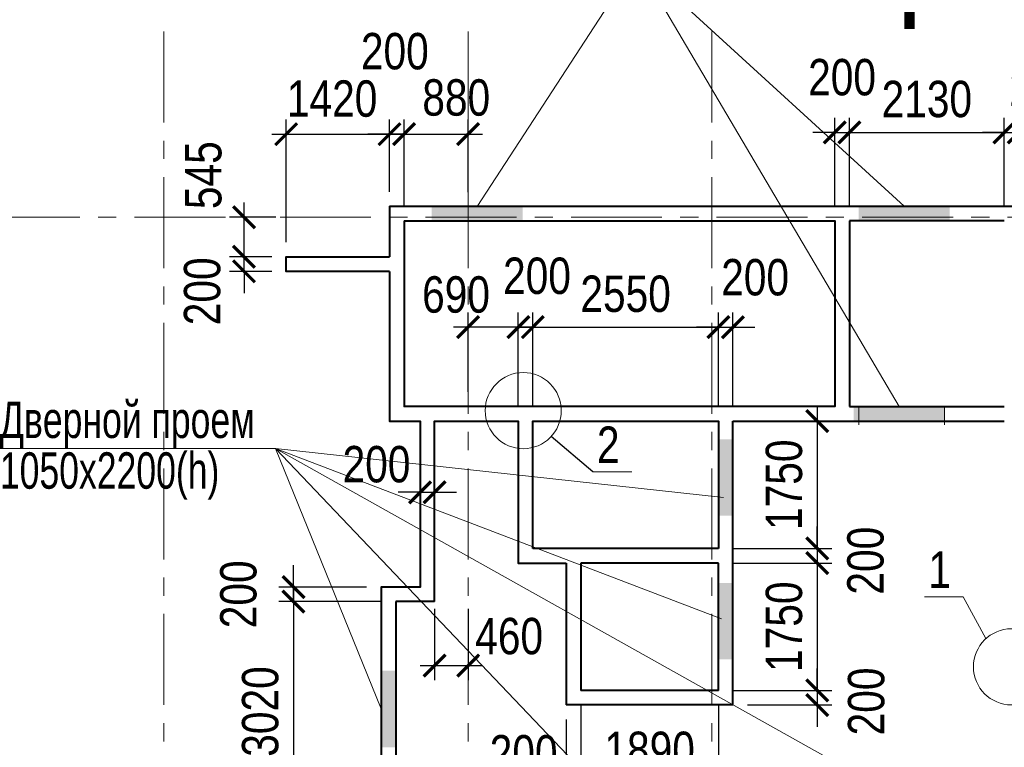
# Model space of a CAD drawing. Extents: x -8631841 to -8525813, y 4017860 to 4564755.
# Tile 65 of 112: x -8600995 to -8587462, y 4385955 to 4395949. Entities that reach past the tile are written whole.
import ezdxf
from ezdxf.enums import TextEntityAlignment as Align

# ---------------------------------------------------------------- set-up
doc = ezdxf.new("R2010")
doc.units = 0
doc.header["$LTSCALE"] = 1000
doc.header["$MEASUREMENT"] = 0
doc.linetypes.add('CENTER', pattern=[2, 1.25, -0.25, 0.25, -0.25])
for name, color, linetype, lineweight in [('CК-400-Т(двери)', 7, 'Continuous', 20), ('СК-040-С(тены)', 12, 'Continuous', 40), ('СК-100-О(си)', 7, 'CENTER', 15), ('СК-110-О-РАЗМЕРЫ', 7, 'Continuous', 15), ('СК-300-Р(азмеры)', 7, 'Continuous', 20), ('СК-343-Р-КОЛОННЫ', 7, 'Continuous', 13), ('СК-400-Т(екст)', 7, 'Continuous', 20), ('СК-500-С(ечения)', 5, 'Continuous', 40), ('СК-600-Ш(триховка', 7, 'Continuous', 15)]:
    doc.layers.add(name, color=color, linetype=linetype, lineweight=lineweight)
doc.styles.add('ARIAL_annotative', font='arial.ttf', dxfattribs={"width": 0.8, "height": 2.5})
doc.styles.add('RUSS', font='arial.ttf', dxfattribs={"width": 0.8})
doc.dimstyles.new('100-200', dxfattribs={"dimscale": 0, "dimtxt": 500, "dimasz": 300, "dimexe": 200, "dimexo": 200, "dimgap": 200, "dimtad": 1, "dimdec": 0, "dimzin": 0, "dimdsep": 46, "dimtxsty": 'RUSS', "dimblk": 'ARCHTICK', "dimcen": 0.096, "dimdle": 200, "dimclrd": 7, "dimclre": 7, "dimclrt": 256, "dimadec": 0, "dimazin": 0, "dimtfac": 1, "dimtdec": 0, "dimtmove": 2, "dimatfit": 3, "dimldrblk": 'OBLIQUE', "dimfxl": 1, "dimtolj": 1, "dimtzin": 0, "dimarcsym": 0})

# ---------------------------------------------------------------- blocks, each defined once
blk = doc.blocks.new('оси')
at = {"layer": 'СК-100-О(си)'}
for p, q in [((-40280.2, 18534.9), (-40280.2, -7257.5)), ((-36100.2, 18534.9), (-36100.2, -7257.5)), ((-32750.1, 18534.9), (-32750.1, -7257.5)), ((-46685.3, 15985), (6554.2, 15985))]:
    blk.add_line(p, q, dxfattribs=at)
blk = doc.blocks.new('A$C858fb3ef')
at = {"layer": 'СК-300-Р(азмеры)'}
blk.add_blockref('оси', (0, 0), dxfattribs=at)
blk = doc.blocks.new('A$C573b34c5')
blk.add_blockref('A$C858fb3ef', (0, 0))
blk = doc.blocks.new('_ArchTick')
at = {"color": 0, "linetype": 'ByBlock', "const_width": 0.15}
blk.add_lwpolyline([(-0.5, -0.5), (0.5, 0.5)], dxfattribs=at)
blk = doc.blocks.new('*D627')
at = {"layer": 'Defpoints', "color": 0, "transparency": 16777216}
for p in [(-8595912, 4394377), (-8595912, 4393386), (-8595712, 4393186)]:
    blk.add_point(p, dxfattribs=at)
at = {"layer": 'СК-110-О-РАЗМЕРЫ', "color": 7, "lineweight": -2, "transparency": 16777216}
for p, q in [((-8595912, 4393586), (-8595912, 4394577)), ((-8595712, 4393386), (-8595712, 4394577)), ((-8595912, 4394377), (-8596212, 4394377)), ((-8595712, 4394377), (-8595912, 4394377)), ((-8595712, 4394377), (-8595412, 4394377))]:
    blk.add_line(p, q, dxfattribs=at)
at = {"layer": 'СК-110-О-РАЗМЕРЫ', "color": 7, "lineweight": -2, "transparency": 16777216, "xscale": 300, "yscale": 300, "zscale": 300}
blk.add_blockref('_ArchTick', (-8595912, 4394377), dxfattribs=at)
at = {"layer": 'СК-110-О-РАЗМЕРЫ', "color": 7, "lineweight": -2, "transparency": 16777216, "xscale": 300, "yscale": 300, "zscale": 300, "rotation": 180}
blk.add_blockref('_ArchTick', (-8595712, 4394377), dxfattribs=at)
at = {"layer": 'СК-110-О-РАЗМЕРЫ', "transparency": 16777216, "insert": (-8595839, 4395513), "char_height": 500, "attachment_point": 5, "style": 'RUSS'}
blk.add_mtext('\\A1;200', dxfattribs=at)
blk = doc.blocks.new('_Oblique')
at = {"color": 0, "linetype": 'ByBlock', "lineweight": -2}
blk.add_line((-0.5, -0.5), (0.5, 0.5), dxfattribs=at)
blk = doc.blocks.new('*D628')
at = {"layer": 'Defpoints', "color": 0, "transparency": 16777216}
for p in [(-8597912, 4392692), (-8597332, 4392692), (-8597332, 4392492)]:
    blk.add_point(p, dxfattribs=at)
at = {"layer": 'СК-110-О-РАЗМЕРЫ', "color": 7, "lineweight": -2, "transparency": 16777216}
for p, q in [((-8597912, 4392692), (-8597912, 4392992)), ((-8597532, 4392692), (-8598112, 4392692)), ((-8597912, 4392492), (-8597912, 4392692)), ((-8597532, 4392492), (-8598112, 4392492)), ((-8597912, 4392492), (-8597912, 4392192))]:
    blk.add_line(p, q, dxfattribs=at)
at = {"layer": 'СК-110-О-РАЗМЕРЫ', "color": 7, "lineweight": -2, "transparency": 16777216, "xscale": 300, "yscale": 300, "zscale": 300}
for p, rotation in [((-8597912, 4392692), 270), ((-8597912, 4392492), 90)]:
    blk.add_blockref('_ArchTick', p, dxfattribs=dict(at, rotation=rotation))
at = {"layer": 'СК-110-О-РАЗМЕРЫ', "transparency": 16777216, "insert": (-8598485, 4392218), "char_height": 500, "attachment_point": 5, "rotation": 90, "style": 'RUSS'}
blk.add_mtext('\\A1;200', dxfattribs=at)
blk = doc.blocks.new('*D692')
at = {"layer": 'Defpoints', "color": 0, "transparency": 16777216}
for p in [(-8597912, 4393236), (-8597273, 4393236), (-8597332, 4392692)]:
    blk.add_point(p, dxfattribs=at)
at = {"layer": 'СК-343-Р-КОЛОННЫ', "color": 7, "lineweight": -2, "transparency": 16777216}
for p, q in [((-8597912, 4392492), (-8597912, 4393436)), ((-8597473, 4393236), (-8598112, 4393236)), ((-8597532, 4392692), (-8598112, 4392692))]:
    blk.add_line(p, q, dxfattribs=at)
at = {"layer": 'СК-343-Р-КОЛОННЫ', "color": 7, "lineweight": -2, "transparency": 16777216, "xscale": 300, "yscale": 300, "zscale": 300}
for p, rotation in [((-8597912, 4393236), 90), ((-8597912, 4392692), 270)]:
    blk.add_blockref('_ArchTick', p, dxfattribs=dict(at, rotation=rotation))
at = {"layer": 'СК-343-Р-КОЛОННЫ', "transparency": 16777216, "insert": (-8598469, 4393813), "char_height": 500, "attachment_point": 5, "rotation": 90, "style": 'RUSS'}
blk.add_mtext('\\A1;545', dxfattribs=at)
blk = doc.blocks.new('*D694')
at = {"layer": 'Defpoints', "color": 0, "transparency": 16777216}
for p in [(-8589592, 4394401), (-8589792, 4393186), (-8589592, 4393186)]:
    blk.add_point(p, dxfattribs=at)
at = {"layer": 'СК-343-Р-КОЛОННЫ', "color": 7, "lineweight": -2, "transparency": 16777216}
for p, q in [((-8589792, 4393386), (-8589792, 4394601)), ((-8589592, 4393386), (-8589592, 4394601)), ((-8589792, 4394401), (-8590092, 4394401)), ((-8589792, 4394401), (-8589592, 4394401)), ((-8589592, 4394401), (-8589292, 4394401))]:
    blk.add_line(p, q, dxfattribs=at)
at = {"layer": 'СК-343-Р-КОЛОННЫ', "color": 7, "lineweight": -2, "transparency": 16777216, "xscale": 300, "yscale": 300, "zscale": 300}
blk.add_blockref('_ArchTick', (-8589792, 4394401), dxfattribs=at)
at = {"layer": 'СК-343-Р-КОЛОННЫ', "color": 7, "lineweight": -2, "transparency": 16777216, "xscale": 300, "yscale": 300, "zscale": 300, "rotation": 180}
blk.add_blockref('_ArchTick', (-8589592, 4394401), dxfattribs=at)
at = {"layer": 'СК-343-Р-КОЛОННЫ', "transparency": 16777216, "insert": (-8589692, 4395156), "char_height": 500, "attachment_point": 5, "style": 'RUSS'}
blk.add_mtext('\\A1;200', dxfattribs=at)
blk = doc.blocks.new('*D695')
at = {"layer": 'Defpoints', "color": 0, "transparency": 16777216}
for p in [(-8587462, 4394401), (-8589592, 4393186), (-8587462, 4393186)]:
    blk.add_point(p, dxfattribs=at)
at = {"layer": 'СК-343-Р-КОЛОННЫ', "color": 7, "lineweight": -2, "transparency": 16777216}
for p, q in [((-8589592, 4393386), (-8589592, 4394601)), ((-8587462, 4393386), (-8587462, 4394601)), ((-8589792, 4394401), (-8587262, 4394401))]:
    blk.add_line(p, q, dxfattribs=at)
at = {"layer": 'СК-343-Р-КОЛОННЫ', "color": 7, "lineweight": -2, "transparency": 16777216, "xscale": 300, "yscale": 300, "zscale": 300, "rotation": 180}
blk.add_blockref('_ArchTick', (-8589592, 4394401), dxfattribs=at)
at = {"layer": 'СК-343-Р-КОЛОННЫ', "color": 7, "lineweight": -2, "transparency": 16777216, "xscale": 300, "yscale": 300, "zscale": 300}
blk.add_blockref('_ArchTick', (-8587462, 4394401), dxfattribs=at)
at = {"layer": 'СК-343-Р-КОЛОННЫ', "transparency": 16777216, "insert": (-8588527, 4394856), "char_height": 500, "attachment_point": 5, "style": 'RUSS'}
blk.add_mtext('\\A1;2130', dxfattribs=at)
blk = doc.blocks.new('*D696')
at = {"layer": 'Defpoints', "color": 0, "transparency": 16777216}
for p in [(-8587262, 4394401), (-8587262, 4393386), (-8587462, 4393186)]:
    blk.add_point(p, dxfattribs=at)
at = {"layer": 'СК-343-Р-КОЛОННЫ', "color": 7, "lineweight": -2, "transparency": 16777216}
for p, q in [((-8587462, 4393386), (-8587462, 4394601)), ((-8587262, 4393586), (-8587262, 4394601)), ((-8587462, 4394401), (-8587762, 4394401)), ((-8587462, 4394401), (-8587262, 4394401)), ((-8587262, 4394401), (-8586962, 4394401))]:
    blk.add_line(p, q, dxfattribs=at)
at = {"layer": 'СК-343-Р-КОЛОННЫ', "color": 7, "lineweight": -2, "transparency": 16777216, "xscale": 300, "yscale": 300, "zscale": 300}
blk.add_blockref('_ArchTick', (-8587462, 4394401), dxfattribs=at)
at = {"layer": 'СК-343-Р-КОЛОННЫ', "color": 7, "lineweight": -2, "transparency": 16777216, "xscale": 300, "yscale": 300, "zscale": 300, "rotation": 180}
blk.add_blockref('_ArchTick', (-8587262, 4394401), dxfattribs=at)
at = {"layer": 'СК-343-Р-КОЛОННЫ', "transparency": 16777216, "insert": (-8586926, 4395009), "char_height": 500, "attachment_point": 5, "style": 'RUSS'}
blk.add_mtext('\\A1;200', dxfattribs=at)
blk = doc.blocks.new('*D697')
at = {"layer": 'Defpoints', "color": 0, "transparency": 16777216}
for p in [(-8594832, 4394377), (-8594832, 4393381), (-8595712, 4393186)]:
    blk.add_point(p, dxfattribs=at)
at = {"layer": 'СК-343-Р-КОЛОННЫ', "color": 7, "lineweight": -2, "transparency": 16777216}
for p, q in [((-8595712, 4393386), (-8595712, 4394577)), ((-8594832, 4393581), (-8594832, 4394577)), ((-8595912, 4394377), (-8594632, 4394377))]:
    blk.add_line(p, q, dxfattribs=at)
at = {"layer": 'СК-343-Р-КОЛОННЫ', "color": 7, "lineweight": -2, "transparency": 16777216, "xscale": 300, "yscale": 300, "zscale": 300, "rotation": 180}
blk.add_blockref('_ArchTick', (-8595712, 4394377), dxfattribs=at)
at = {"layer": 'СК-343-Р-КОЛОННЫ', "color": 7, "lineweight": -2, "transparency": 16777216, "xscale": 300, "yscale": 300, "zscale": 300}
blk.add_blockref('_ArchTick', (-8594832, 4394377), dxfattribs=at)
at = {"layer": 'СК-343-Р-КОЛОННЫ', "transparency": 16777216, "insert": (-8594995, 4394877), "char_height": 500, "attachment_point": 5, "style": 'RUSS'}
blk.add_mtext('\\A1;880', dxfattribs=at)
blk = doc.blocks.new('*D571')
at = {"layer": 'Defpoints', "color": 0, "transparency": 16777216}
for p in [(-8591392, 4391726), (-8593942, 4390436), (-8591392, 4390436)]:
    blk.add_point(p, dxfattribs=at)
at = {"layer": 'СК-343-Р-КОЛОННЫ', "color": 7, "lineweight": -2, "transparency": 16777216}
for p, q in [((-8593942, 4390636), (-8593942, 4391926)), ((-8591392, 4390636), (-8591392, 4391926)), ((-8594142, 4391726), (-8591192, 4391726))]:
    blk.add_line(p, q, dxfattribs=at)
at = {"layer": 'СК-343-Р-КОЛОННЫ', "color": 7, "lineweight": -2, "transparency": 16777216, "xscale": 300, "yscale": 300, "zscale": 300, "rotation": 180}
blk.add_blockref('_ArchTick', (-8593942, 4391726), dxfattribs=at)
at = {"layer": 'СК-343-Р-КОЛОННЫ', "color": 7, "lineweight": -2, "transparency": 16777216, "xscale": 300, "yscale": 300, "zscale": 300}
blk.add_blockref('_ArchTick', (-8591392, 4391726), dxfattribs=at)
at = {"layer": 'СК-343-Р-КОЛОННЫ', "transparency": 16777216, "insert": (-8592667, 4392181), "char_height": 500, "attachment_point": 5, "style": 'RUSS'}
blk.add_mtext('\\A1;2550', dxfattribs=at)
blk = doc.blocks.new('*D572')
at = {"layer": 'Defpoints', "color": 0, "transparency": 16777216}
for p in [(-8591392, 4390436), (-8591392, 4388686), (-8590033, 4388686)]:
    blk.add_point(p, dxfattribs=at)
at = {"layer": 'СК-343-Р-КОЛОННЫ', "color": 7, "lineweight": -2, "transparency": 16777216}
for p, q in [((-8590033, 4390636), (-8590033, 4388486)), ((-8591192, 4390436), (-8589833, 4390436)), ((-8591192, 4388686), (-8589833, 4388686))]:
    blk.add_line(p, q, dxfattribs=at)
at = {"layer": 'СК-343-Р-КОЛОННЫ', "color": 7, "lineweight": -2, "transparency": 16777216, "xscale": 300, "yscale": 300, "zscale": 300}
for p, rotation in [((-8590033, 4390436), 90), ((-8590033, 4388686), 270)]:
    blk.add_blockref('_ArchTick', p, dxfattribs=dict(at, rotation=rotation))
at = {"layer": 'СК-343-Р-КОЛОННЫ', "transparency": 16777216, "insert": (-8590488, 4389561), "char_height": 500, "attachment_point": 5, "rotation": 90, "style": 'RUSS'}
blk.add_mtext('\\A1;1750', dxfattribs=at)
blk = doc.blocks.new('*D573')
at = {"layer": 'Defpoints', "color": 0, "transparency": 16777216}
for p in [(-8591392, 4388686), (-8591392, 4388486), (-8590033, 4388486)]:
    blk.add_point(p, dxfattribs=at)
at = {"layer": 'СК-343-Р-КОЛОННЫ', "color": 7, "lineweight": -2, "transparency": 16777216}
for p, q in [((-8590033, 4388686), (-8590033, 4388986)), ((-8591192, 4388686), (-8589833, 4388686)), ((-8590033, 4388686), (-8590033, 4388486)), ((-8591192, 4388486), (-8589833, 4388486)), ((-8590033, 4388486), (-8590033, 4388186))]:
    blk.add_line(p, q, dxfattribs=at)
at = {"layer": 'СК-343-Р-КОЛОННЫ', "color": 7, "lineweight": -2, "transparency": 16777216, "xscale": 300, "yscale": 300, "zscale": 300}
for p, rotation in [((-8590033, 4388686), 270), ((-8590033, 4388486), 90)]:
    blk.add_blockref('_ArchTick', p, dxfattribs=dict(at, rotation=rotation))
at = {"layer": 'СК-343-Р-КОЛОННЫ', "transparency": 16777216, "insert": (-8589368, 4388518), "char_height": 500, "attachment_point": 5, "rotation": 90, "style": 'RUSS'}
blk.add_mtext('\\A1;200', dxfattribs=at)
blk = doc.blocks.new('*D574')
at = {"layer": 'Defpoints', "color": 0, "transparency": 16777216}
for p in [(-8591392, 4388486), (-8591392, 4386736), (-8590033, 4386736)]:
    blk.add_point(p, dxfattribs=at)
at = {"layer": 'СК-343-Р-КОЛОННЫ', "color": 7, "lineweight": -2, "transparency": 16777216}
for p, q in [((-8590033, 4388686), (-8590033, 4386536)), ((-8591192, 4388486), (-8589833, 4388486)), ((-8591192, 4386736), (-8589833, 4386736))]:
    blk.add_line(p, q, dxfattribs=at)
at = {"layer": 'СК-343-Р-КОЛОННЫ', "color": 7, "lineweight": -2, "transparency": 16777216, "xscale": 300, "yscale": 300, "zscale": 300}
for p, rotation in [((-8590033, 4388486), 90), ((-8590033, 4386736), 270)]:
    blk.add_blockref('_ArchTick', p, dxfattribs=dict(at, rotation=rotation))
at = {"layer": 'СК-343-Р-КОЛОННЫ', "transparency": 16777216, "insert": (-8590488, 4387611), "char_height": 500, "attachment_point": 5, "rotation": 90, "style": 'RUSS'}
blk.add_mtext('\\A1;1750', dxfattribs=at)
blk = doc.blocks.new('*D575')
at = {"layer": 'Defpoints', "color": 0, "transparency": 16777216}
for p in [(-8591392, 4386736), (-8591192, 4386536), (-8590033, 4386536)]:
    blk.add_point(p, dxfattribs=at)
at = {"layer": 'СК-343-Р-КОЛОННЫ', "color": 7, "lineweight": -2, "transparency": 16777216}
for p, q in [((-8590033, 4386736), (-8590033, 4387036)), ((-8591192, 4386736), (-8589833, 4386736)), ((-8590033, 4386736), (-8590033, 4386536)), ((-8590992, 4386536), (-8589833, 4386536)), ((-8590033, 4386536), (-8590033, 4386236))]:
    blk.add_line(p, q, dxfattribs=at)
at = {"layer": 'СК-343-Р-КОЛОННЫ', "color": 7, "lineweight": -2, "transparency": 16777216, "xscale": 300, "yscale": 300, "zscale": 300}
for p, rotation in [((-8590033, 4386736), 270), ((-8590033, 4386536), 90)]:
    blk.add_blockref('_ArchTick', p, dxfattribs=dict(at, rotation=rotation))
at = {"layer": 'СК-343-Р-КОЛОННЫ', "transparency": 16777216, "insert": (-8589358, 4386584), "char_height": 500, "attachment_point": 5, "rotation": 90, "style": 'RUSS'}
blk.add_mtext('\\A1;200', dxfattribs=at)
blk = doc.blocks.new('*D576')
at = {"layer": 'Defpoints', "color": 0, "transparency": 16777216}
for p in [(-8594142, 4391726), (-8594142, 4390436), (-8593942, 4390436)]:
    blk.add_point(p, dxfattribs=at)
at = {"layer": 'СК-343-Р-КОЛОННЫ', "color": 7, "lineweight": -2, "transparency": 16777216}
for p, q in [((-8594142, 4390636), (-8594142, 4391926)), ((-8593942, 4390636), (-8593942, 4391926)), ((-8594142, 4391726), (-8594442, 4391726)), ((-8593942, 4391726), (-8594142, 4391726)), ((-8593942, 4391726), (-8593642, 4391726))]:
    blk.add_line(p, q, dxfattribs=at)
at = {"layer": 'СК-343-Р-КОЛОННЫ', "color": 7, "lineweight": -2, "transparency": 16777216, "xscale": 300, "yscale": 300, "zscale": 300}
blk.add_blockref('_ArchTick', (-8594142, 4391726), dxfattribs=at)
at = {"layer": 'СК-343-Р-КОЛОННЫ', "color": 7, "lineweight": -2, "transparency": 16777216, "xscale": 300, "yscale": 300, "zscale": 300, "rotation": 180}
blk.add_blockref('_ArchTick', (-8593942, 4391726), dxfattribs=at)
at = {"layer": 'СК-343-Р-КОЛОННЫ', "transparency": 16777216, "insert": (-8593885, 4392428), "char_height": 500, "attachment_point": 5, "style": 'RUSS'}
blk.add_mtext('\\A1;200', dxfattribs=at)
blk = doc.blocks.new('*D577')
at = {"layer": 'Defpoints', "color": 0, "transparency": 16777216}
for p in [(-8594832, 4391726), (-8594832, 4390636), (-8594142, 4390436)]:
    blk.add_point(p, dxfattribs=at)
at = {"layer": 'СК-343-Р-КОЛОННЫ', "color": 7, "lineweight": -2, "transparency": 16777216}
for p, q in [((-8594832, 4390836), (-8594832, 4391926)), ((-8594142, 4390636), (-8594142, 4391926)), ((-8593942, 4391726), (-8595032, 4391726))]:
    blk.add_line(p, q, dxfattribs=at)
at = {"layer": 'СК-343-Р-КОЛОННЫ', "color": 7, "lineweight": -2, "transparency": 16777216, "xscale": 300, "yscale": 300, "zscale": 300, "rotation": 180}
blk.add_blockref('_ArchTick', (-8594832, 4391726), dxfattribs=at)
at = {"layer": 'СК-343-Р-КОЛОННЫ', "color": 7, "lineweight": -2, "transparency": 16777216, "xscale": 300, "yscale": 300, "zscale": 300}
blk.add_blockref('_ArchTick', (-8594142, 4391726), dxfattribs=at)
at = {"layer": 'СК-343-Р-КОЛОННЫ', "transparency": 16777216, "insert": (-8594998, 4392171), "char_height": 500, "attachment_point": 5, "style": 'RUSS'}
blk.add_mtext('\\A1;690', dxfattribs=at)
blk = doc.blocks.new('*D578')
at = {"layer": 'Defpoints', "color": 0, "transparency": 16777216}
for p in [(-8591192, 4391726), (-8591392, 4390436), (-8591192, 4390436)]:
    blk.add_point(p, dxfattribs=at)
at = {"layer": 'СК-343-Р-КОЛОННЫ', "color": 7, "lineweight": -2, "transparency": 16777216}
for p, q in [((-8591392, 4390636), (-8591392, 4391926)), ((-8591192, 4390636), (-8591192, 4391926)), ((-8591392, 4391726), (-8591692, 4391726)), ((-8591392, 4391726), (-8591192, 4391726)), ((-8591192, 4391726), (-8590892, 4391726))]:
    blk.add_line(p, q, dxfattribs=at)
at = {"layer": 'СК-343-Р-КОЛОННЫ', "color": 7, "lineweight": -2, "transparency": 16777216, "xscale": 300, "yscale": 300, "zscale": 300}
blk.add_blockref('_ArchTick', (-8591392, 4391726), dxfattribs=at)
at = {"layer": 'СК-343-Р-КОЛОННЫ', "color": 7, "lineweight": -2, "transparency": 16777216, "xscale": 300, "yscale": 300, "zscale": 300, "rotation": 180}
blk.add_blockref('_ArchTick', (-8591192, 4391726), dxfattribs=at)
at = {"layer": 'СК-343-Р-КОЛОННЫ', "transparency": 16777216, "insert": (-8590887, 4392408), "char_height": 500, "attachment_point": 5, "style": 'RUSS'}
blk.add_mtext('\\A1;200', dxfattribs=at)
blk = doc.blocks.new('*D579')
at = {"layer": 'Defpoints', "color": 0, "transparency": 16777216}
for p in [(-8593282, 4386736), (-8591392, 4386736), (-8591392, 4385460)]:
    blk.add_point(p, dxfattribs=at)
at = {"layer": 'СК-343-Р-КОЛОННЫ', "color": 7, "lineweight": -2, "transparency": 16777216}
for p, q in [((-8593282, 4386536), (-8593282, 4385260)), ((-8591392, 4386536), (-8591392, 4385260)), ((-8593482, 4385460), (-8591192, 4385460))]:
    blk.add_line(p, q, dxfattribs=at)
at = {"layer": 'СК-343-Р-КОЛОННЫ', "color": 7, "lineweight": -2, "transparency": 16777216, "xscale": 300, "yscale": 300, "zscale": 300, "rotation": 180}
blk.add_blockref('_ArchTick', (-8593282, 4385460), dxfattribs=at)
at = {"layer": 'СК-343-Р-КОЛОННЫ', "color": 7, "lineweight": -2, "transparency": 16777216, "xscale": 300, "yscale": 300, "zscale": 300}
blk.add_blockref('_ArchTick', (-8591392, 4385460), dxfattribs=at)
at = {"layer": 'СК-343-Р-КОЛОННЫ', "transparency": 16777216, "insert": (-8592337, 4385916), "char_height": 500, "attachment_point": 5, "style": 'RUSS'}
blk.add_mtext('\\A1;1890', dxfattribs=at)
blk = doc.blocks.new('*D580')
at = {"layer": 'Defpoints', "color": 0, "transparency": 16777216}
for p in [(-8593282, 4386736), (-8593482, 4386536), (-8593482, 4385460)]:
    blk.add_point(p, dxfattribs=at)
at = {"layer": 'СК-343-Р-КОЛОННЫ', "color": 7, "lineweight": -2, "transparency": 16777216}
for p, q in [((-8593282, 4386536), (-8593282, 4385260)), ((-8593482, 4386336), (-8593482, 4385260)), ((-8593482, 4385460), (-8593782, 4385460)), ((-8593282, 4385460), (-8593482, 4385460)), ((-8593282, 4385460), (-8592982, 4385460))]:
    blk.add_line(p, q, dxfattribs=at)
at = {"layer": 'СК-343-Р-КОЛОННЫ', "color": 7, "lineweight": -2, "transparency": 16777216, "xscale": 300, "yscale": 300, "zscale": 300}
blk.add_blockref('_ArchTick', (-8593482, 4385460), dxfattribs=at)
at = {"layer": 'СК-343-Р-КОЛОННЫ', "color": 7, "lineweight": -2, "transparency": 16777216, "xscale": 300, "yscale": 300, "zscale": 300, "rotation": 180}
blk.add_blockref('_ArchTick', (-8593282, 4385460), dxfattribs=at)
at = {"layer": 'СК-343-Р-КОЛОННЫ', "transparency": 16777216, "insert": (-8594069, 4385869), "char_height": 500, "attachment_point": 5, "style": 'RUSS'}
blk.add_mtext('\\A1;200', dxfattribs=at)
blk = doc.blocks.new('*D581')
at = {"layer": 'Defpoints', "color": 0, "transparency": 16777216}
for p in [(-8595827, 4387956), (-8597232, 4384936), (-8595826, 4384936)]:
    blk.add_point(p, dxfattribs=at)
at = {"layer": 'СК-343-Р-КОЛОННЫ', "color": 7, "lineweight": -2, "transparency": 16777216}
for p, q in [((-8597232, 4388156), (-8597232, 4384736)), ((-8596027, 4387956), (-8597432, 4387956)), ((-8596026, 4384936), (-8597432, 4384936))]:
    blk.add_line(p, q, dxfattribs=at)
at = {"layer": 'СК-343-Р-КОЛОННЫ', "color": 7, "lineweight": -2, "transparency": 16777216, "xscale": 300, "yscale": 300, "zscale": 300}
for p, rotation in [((-8597232, 4387956), 90), ((-8597232, 4384936), 270)]:
    blk.add_blockref('_ArchTick', p, dxfattribs=dict(at, rotation=rotation))
at = {"layer": 'СК-343-Р-КОЛОННЫ', "transparency": 16777216, "insert": (-8597687, 4386446), "char_height": 500, "attachment_point": 5, "rotation": 90, "style": 'RUSS'}
blk.add_mtext('\\A1;3020', dxfattribs=at)
blk = doc.blocks.new('*D583')
at = {"layer": 'Defpoints', "color": 0, "transparency": 16777216}
for p in [(-8597232, 4388156), (-8596027, 4388156), (-8595827, 4387956)]:
    blk.add_point(p, dxfattribs=at)
at = {"layer": 'СК-343-Р-КОЛОННЫ', "color": 7, "lineweight": -2, "transparency": 16777216}
for p, q in [((-8597232, 4388156), (-8597232, 4388456)), ((-8596227, 4388156), (-8597432, 4388156)), ((-8597232, 4387956), (-8597232, 4388156)), ((-8596027, 4387956), (-8597432, 4387956)), ((-8597232, 4387956), (-8597232, 4387656))]:
    blk.add_line(p, q, dxfattribs=at)
at = {"layer": 'СК-343-Р-КОЛОННЫ', "color": 7, "lineweight": -2, "transparency": 16777216, "xscale": 300, "yscale": 300, "zscale": 300}
for p, rotation in [((-8597232, 4388156), 270), ((-8597232, 4387956), 90)]:
    blk.add_blockref('_ArchTick', p, dxfattribs=dict(at, rotation=rotation))
at = {"layer": 'СК-343-Р-КОЛОННЫ', "transparency": 16777216, "insert": (-8597987, 4388056), "char_height": 500, "attachment_point": 5, "rotation": 90, "style": 'RUSS'}
blk.add_mtext('\\A1;200', dxfattribs=at)
blk = doc.blocks.new('*D584')
at = {"layer": 'Defpoints', "color": 0, "transparency": 16777216}
for p in [(-8595912, 4394377), (-8595912, 4393386), (-8597332, 4392692)]:
    blk.add_point(p, dxfattribs=at)
at = {"layer": 'СК-343-Р-КОЛОННЫ', "color": 7, "lineweight": -2, "transparency": 16777216}
for p, q in [((-8597332, 4392892), (-8597332, 4394577)), ((-8595912, 4393586), (-8595912, 4394577)), ((-8597532, 4394377), (-8595712, 4394377))]:
    blk.add_line(p, q, dxfattribs=at)
at = {"layer": 'СК-343-Р-КОЛОННЫ', "color": 7, "lineweight": -2, "transparency": 16777216, "xscale": 300, "yscale": 300, "zscale": 300, "rotation": 180}
blk.add_blockref('_ArchTick', (-8597332, 4394377), dxfattribs=at)
at = {"layer": 'СК-343-Р-КОЛОННЫ', "color": 7, "lineweight": -2, "transparency": 16777216, "xscale": 300, "yscale": 300, "zscale": 300}
blk.add_blockref('_ArchTick', (-8595912, 4394377), dxfattribs=at)
at = {"layer": 'СК-343-Р-КОЛОННЫ', "transparency": 16777216, "insert": (-8596701, 4394862), "char_height": 500, "attachment_point": 5, "style": 'RUSS'}
blk.add_mtext('\\A1;1420', dxfattribs=at)
blk = doc.blocks.new('11')
at = {"layer": 'СК-040-С(тены)'}
for p, q in [((13060, 15935), (13060, 13385)), ((15190, 15935), (13060, 15935)), ((13060, 13385), (15190, 13385)), ((11460, 9285), (11460, 13185)), ((9170, 11235), (9170, 9285)), ((9370, 11235), (9370, 9485)), ((11260, 11235), (9370, 11235)), ((11260, 9485), (11260, 11235)), ((7360, 10705), (6825, 10705)), ((6825, 10705), (6825, 7685)), ((7095, 10705), (7095, 10705)), ((11260, 9485), (9370, 9485)), ((11460, 9285), (9170, 9285))]:
    blk.add_line(p, q, dxfattribs=at)
for points in [[(6740, 16135), (15390, 16135), (15390, 9790), (17090, 9790)], [(6740, 16135), (6740, 15441)], [(6940, 15935), (6940, 13385), (6940, 13385), (6940, 13385)], [(6940, 15935), (12860, 15935), (12860, 13385), (6940, 13385)], [(6740, 15241), (5320, 15241), (5320, 15441), (6740, 15441)], [(6740, 15241), (6740, 13185), (7160, 13185), (7160, 10905), (6775, 10905), (6775, 10905), (6625, 10905), (6625, 7485), (10600, 7485), (10600, 7005)], [(7360, 10705), (7360, 13185), (8510, 13185), (8510, 11235), (9170, 11235)], [(8710, 11435), (8710, 13185), (11260, 13185), (11260, 11435)], [(11460, 13185), (15190, 13185)], [(11260, 11435), (8710, 11435)]]:
    blk.add_lwpolyline(points, dxfattribs=at)
at = {"layer": 'СК-600-Ш(триховка', "color": 7}
for p, q in [((13190, 13385), (13190, 13135)), ((14370, 13385), (14370, 13135))]:
    blk.add_line(p, q, dxfattribs=at)
for points in [[(7320, 16130), (7320, 15931), (8570, 16130), (8570, 15931)], [(13190, 16135), (13190, 15935), (14440, 16135), (14440, 15935)], [(13120, 13385), (13120, 13185), (14370, 13385), (14370, 13185)], [(11460, 12935), (11260, 12935), (11460, 11885), (11260, 11885)], [(11460, 10960), (11260, 10960), (11460, 9910), (11260, 9910)], [(6825, 9755), (6625, 9755), (6825, 8705), (6625, 8705)]]:
    blk.add_solid(points, dxfattribs=at)
blk = doc.blocks.new('*D1054')
at = {"layer": 'Defpoints', "color": 0, "transparency": 16777216}
for p in [(-8595492, 4390436), (-8595292, 4390436), (-8595292, 4389457)]:
    blk.add_point(p, dxfattribs=at)
at = {"layer": 'СК-343-Р-КОЛОННЫ', "color": 7, "lineweight": -2, "transparency": 16777216}
for p, q in [((-8595492, 4390236), (-8595492, 4389257)), ((-8595292, 4390236), (-8595292, 4389257)), ((-8595492, 4389457), (-8595792, 4389457)), ((-8595492, 4389457), (-8595292, 4389457)), ((-8595292, 4389457), (-8594992, 4389457))]:
    blk.add_line(p, q, dxfattribs=at)
at = {"layer": 'СК-343-Р-КОЛОННЫ', "color": 7, "lineweight": -2, "transparency": 16777216, "xscale": 300, "yscale": 300, "zscale": 300}
blk.add_blockref('_ArchTick', (-8595492, 4389457), dxfattribs=at)
at = {"layer": 'СК-343-Р-КОЛОННЫ', "color": 7, "lineweight": -2, "transparency": 16777216, "xscale": 300, "yscale": 300, "zscale": 300, "rotation": 180}
blk.add_blockref('_ArchTick', (-8595292, 4389457), dxfattribs=at)
at = {"layer": 'СК-343-Р-КОЛОННЫ', "transparency": 16777216, "insert": (-8596091, 4389840), "char_height": 500, "attachment_point": 5, "style": 'RUSS'}
blk.add_mtext('\\A1;200', dxfattribs=at)
blk = doc.blocks.new('*D1055')
at = {"layer": 'Defpoints', "color": 0, "transparency": 16777216}
for p in [(-8595292, 4388056), (-8594832, 4388056), (-8594832, 4387077)]:
    blk.add_point(p, dxfattribs=at)
at = {"layer": 'СК-343-Р-КОЛОННЫ', "color": 7, "lineweight": -2, "transparency": 16777216}
for p, q in [((-8595292, 4387856), (-8595292, 4386877)), ((-8594832, 4387856), (-8594832, 4386877)), ((-8595492, 4387077), (-8594632, 4387077))]:
    blk.add_line(p, q, dxfattribs=at)
at = {"layer": 'СК-343-Р-КОЛОННЫ', "color": 7, "lineweight": -2, "transparency": 16777216, "xscale": 300, "yscale": 300, "zscale": 300, "rotation": 180}
blk.add_blockref('_ArchTick', (-8595292, 4387077), dxfattribs=at)
at = {"layer": 'СК-343-Р-КОЛОННЫ', "color": 7, "lineweight": -2, "transparency": 16777216, "xscale": 300, "yscale": 300, "zscale": 300}
blk.add_blockref('_ArchTick', (-8594832, 4387077), dxfattribs=at)
at = {"layer": 'СК-343-Р-КОЛОННЫ', "transparency": 16777216, "insert": (-8594268, 4387479), "char_height": 500, "attachment_point": 5, "style": 'RUSS'}
blk.add_mtext('\\A1;460', dxfattribs=at)
blk = doc.blocks.new('A$C1d9011e3')
at = {"layer": 'CК-400-Т(двери)'}
for p, q in [((10134, 19497), (13815, 16135)), ((10134, 19497), (13745, 13385)), ((5175, 12806), (10055, 7685)), ((5175, 12806), (14325, 7685)), ((5175, 12806), (11301, 10466)), ((5175, 12806), (11330, 12134))]:
    blk.add_line(p, q, dxfattribs=at)
at = {"layer": 'CК-400-Т(двери)', "color": 7}
for points in [[(5939, 19497), (10134, 19497), (7945, 16130)], [(1301, 12806), (5175, 12806), (6625, 9230)]]:
    blk.add_lwpolyline(points, dxfattribs=at)
at = {"layer": 'CК-400-Т(двери)', "color": 7, "insert": (1384, 13452), "char_height": 500, "width": 4535.8, "attachment_point": 1, "line_spacing_factor": 0.835689, "style": 'RUSS'}
blk.add_mtext('{\\W0.7;Дверной проем\\P1050х2200(h)}', dxfattribs=at)
blk = doc.blocks.new('Сечение')
at = {"layer": 'СК-500-С(ечения)', "linetype": 'Continuous', "lineweight": 15, "ltscale": 100}
blk.add_line((-200, -35), (-200, -735), dxfattribs=at)
at = {"layer": 'СК-500-С(ечения)', "linetype": 'Continuous', "ltscale": 100, "const_width": 70}
blk.add_lwpolyline([(-400, 0), (400, 0)], dxfattribs=at)
at = {"layer": 'СК-500-С(ечения)', "linetype": 'Continuous', "ltscale": 100}
blk.add_solid([(-200, -35), (-250.3, -335.5), (-149.7, -335.5)], dxfattribs=at)
blk = doc.blocks.new('*U1228')
at = {"layer": 'СК-400-Т(екст)', "ltscale": 100, "xscale": 0.01, "yscale": 0.01, "zscale": 0.01, "rotation": 89.99999999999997}
blk.add_blockref('Сечение', (0, -113.527), dxfattribs=at)
at = {"layer": 'СК-500-С(ечения)', "color": 0, "ltscale": 100, "style": 'ARIAL_annotative', "width": 0.8}
blk.add_attdef('НОМЕР_СЕЧЕНИЯ_1_1(НОМЕР_ЛИСТА)', text='', height=2.5, rotation=180, dxfattribs=at).set_placement((6.74, -1.226), align=Align.RIGHT)
blk.add_attdef('НОМЕР_СЕЧЕНИЯ_2_1(НОМЕР_ЛИСТА)', text='', height=2.5, rotation=180, dxfattribs=at).set_placement((6.74, -115.561), align=Align.BOTTOM_LEFT)
blk = doc.blocks.new('A$Cce7b28b7')
blk.add_line((9536, 12489), (8960, 12971))
at = {"layer": 'СК-110-О-РАЗМЕРЫ'}
for p, q in [((10069, 12489), (9536, 12489)), ((14624, 10772), (14091, 10772)), ((14936, 10196), (14624, 10772))]:
    blk.add_line(p, q, dxfattribs=at)
for centre in [(8578, 13328), (15289, 9809)]:
    blk.add_circle(centre, 523, dxfattribs=at)
at = {"layer": 'СК-400-Т(екст)', "style": 'RUSS', "width": 0.8}
for s, p in [('2', (9591, 12610)), ('1', (14146, 10893))]:
    blk.add_text(s, height=500, dxfattribs=at).set_placement(p)

msp = doc.modelspace()

# ---------------------------------------------------------------- block references
msp.add_blockref('A$Cce7b28b7', (-8602652.1, 4377251))
at = {"layer": 'CК-400-Т(двери)'}
msp.add_blockref('A$C1d9011e3', (-8602652.1, 4377251), dxfattribs=at)
at = {"layer": 'СК-300-Р(азмеры)'}
msp.add_blockref('A$C573b34c5', (-8558731.8, 4377251), dxfattribs=at)
at = {"layer": 'СК-343-Р-КОЛОННЫ'}
msp.add_blockref('11', (-8602652.1, 4377251), dxfattribs=at)
at = {"layer": 'СК-500-С(ечения)', "xscale": -200, "yscale": 200, "zscale": 200, "rotation": 180}
msp.add_blockref('*U1228', (-8588766.1, 4373916), dxfattribs=at)

# ---------------------------------------------------------------- dimensions: what is measured, and where the dimension line sits
at = {"layer": 'СК-110-О-РАЗМЕРЫ'}
dim = msp.add_linear_dim(base=(-8595911.7, 4394376.9), p1=(-8595711.7, 4393186), p2=(-8595911.7, 4393386), dimstyle='100-200', override={"dimscale": 1}, dxfattribs=at)
dim.commit()
dim.dimension.update_dxf_attribs({"geometry": '*D627', "text_midpoint": (-8595838.6, 4395512.6), "dimtype": 160})
dim = msp.add_linear_dim(base=(-8597911.6, 4392691.5), p1=(-8597332.1, 4392491.5), p2=(-8597332.1, 4392691.5), angle=90, dimstyle='100-200', override={"dimscale": 1}, dxfattribs=at)
dim.commit()
dim.dimension.update_dxf_attribs({"geometry": '*D628', "text_midpoint": (-8598485, 4392217.7), "dimtype": 160})
at = {"layer": 'СК-343-Р-КОЛОННЫ'}
for base, p1, p2, picture, middle in [((-8589591.7, 4394400.5), (-8589791.7, 4393186), (-8589591.7, 4393186), '*D694', (-8589691.7, 4395155.8)), ((-8587461.8, 4394400.5), (-8589591.7, 4393185.9), (-8587461.8, 4393185.9), '*D695', (-8588526.7, 4394856)), ((-8591391.8, 4391725.7), (-8593941.8, 4390435.9), (-8591391.8, 4390435.9), '*D571', (-8592666.8, 4392181)), ((-8591391.8, 4385460.4), (-8593282.1, 4386735.7), (-8591391.8, 4386735.7), '*D579', (-8592337, 4385915.7))]:
    dim = msp.add_linear_dim(base=base, p1=p1, p2=p2, dimstyle='100-200', override={"dimscale": 1}, dxfattribs=at)
    dim.commit()
    dim.dimension.update_dxf_attribs({"geometry": picture, "text_midpoint": middle})
for base, p1, p2, picture, middle in [((-8587261.8, 4394400.9), (-8587461.8, 4393185.9), (-8587261.8, 4393385.9), '*D696', (-8586925.7, 4395009.2)), ((-8595911.7, 4394377.3), (-8597332.1, 4392691.5), (-8595911.7, 4393386), '*D584', (-8596701.2, 4394862.4)), ((-8594832.1, 4394377.3), (-8595711.7, 4393186), (-8594832.1, 4393381.5), '*D697', (-8594995.3, 4394876.9)), ((-8594141.8, 4391725.7), (-8593941.8, 4390435.9), (-8594141.8, 4390435.9), '*D576', (-8593885.5, 4392428.4)), ((-8591191.8, 4391725.7), (-8591391.8, 4390435.9), (-8591191.8, 4390435.9), '*D578', (-8590886.8, 4392408.1)), ((-8594832.1, 4391725.7), (-8594141.8, 4390435.9), (-8594832.1, 4390635.9), '*D577', (-8594997.8, 4392171.3)), ((-8595291.7, 4389457), (-8595491.7, 4390435.9), (-8595291.7, 4390435.9), '*D1054', (-8596090.6, 4389840.2)), ((-8594832.1, 4387077.1), (-8595291.7, 4388055.9), (-8594832.1, 4388055.9), '*D1055', (-8594268.5, 4387478.8)), ((-8593482.1, 4385460.4), (-8593282.1, 4386735.7), (-8593482.1, 4386535.7), '*D580', (-8594069.3, 4385869.2))]:
    dim = msp.add_linear_dim(base=base, p1=p1, p2=p2, dimstyle='100-200', override={"dimscale": 1}, dxfattribs=at)
    dim.commit()
    dim.dimension.update_dxf_attribs({"geometry": picture, "text_midpoint": middle, "dimtype": 160})
for base, p1, p2, picture, middle in [((-8597911.6383, 4393236.0481), (-8597332.1332, 4392691.5206), (-8597272.8756, 4393236.0481), '*D692', (-8598469.241, 4393813.0079)), ((-8590033.1, 4388485.7), (-8591391.8, 4388685.7), (-8591391.8, 4388485.7), '*D573', (-8589367.5, 4388518.1)), ((-8590033.1, 4386535.7), (-8591391.8, 4386735.7), (-8591191.8, 4386535.7), '*D575', (-8589358.3, 4386584.3))]:
    dim = msp.add_linear_dim(base=base, p1=p1, p2=p2, angle=90, dimstyle='100-200', override={"dimscale": 1}, dxfattribs=at)
    dim.commit()
    dim.dimension.update_dxf_attribs({"geometry": picture, "text_midpoint": middle, "dimtype": 160})
for base, p1, p2, picture, middle in [((-8590033.1, 4388685.7), (-8591391.8, 4390435.9), (-8591391.8, 4388685.7), '*D572', (-8590488.4, 4389560.8)), ((-8597231.5, 4388155.9), (-8595827.3, 4387955.9), (-8596027.3, 4388155.9), '*D583', (-8597986.8, 4388055.9)), ((-8590033.1, 4386735.7), (-8591391.8, 4388485.7), (-8591391.8, 4386735.7), '*D574', (-8590488.4, 4387610.7)), ((-8597231.5, 4384936.3), (-8595827.3, 4387955.9), (-8595825.7, 4384936.3), '*D581', (-8597687, 4386446.1))]:
    dim = msp.add_linear_dim(base=base, p1=p1, p2=p2, angle=90, dimstyle='100-200', override={"dimscale": 1}, dxfattribs=at)
    dim.commit()
    dim.dimension.update_dxf_attribs({"geometry": picture, "text_midpoint": middle})

doc.saveas('drawing.dxf')
